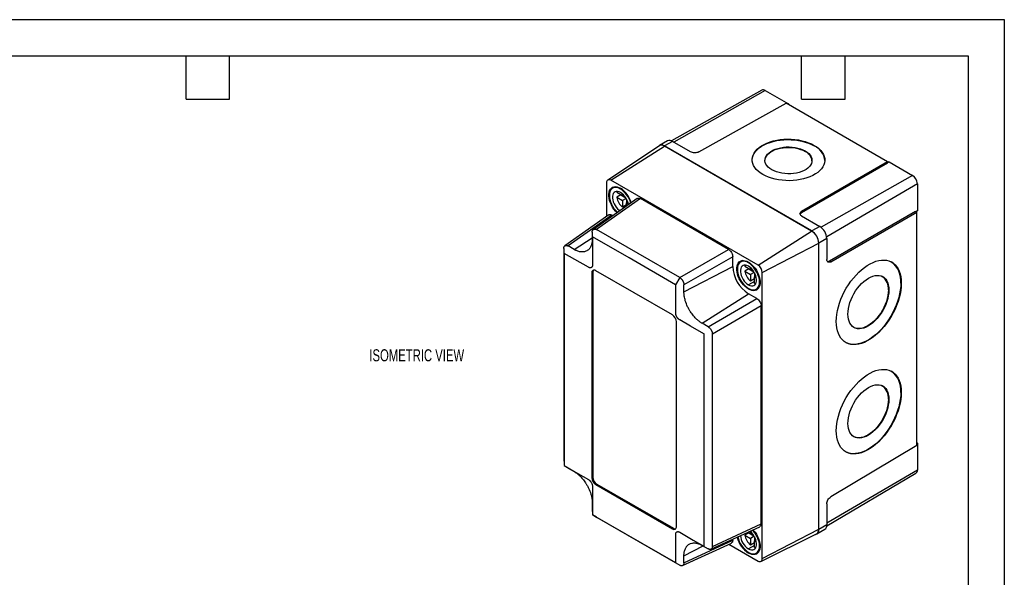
# Model space of a CAD drawing. Header units: millimetres. Extents: x 0 to 559, y 0 to 432.
# Tile 5 of 5: x 213 to 559, y 236 to 432. Entities that reach past the tile are written whole.
import ezdxf

# ---------------------------------------------------------------- set-up
doc = ezdxf.new("R2010")
doc.units = ezdxf.units.MM
doc.header["$LTSCALE"] = 2
doc.layers.add('DIMENSIONS', color=140, linetype='Continuous', lineweight=25)
doc.layers.add('TEXT', color=140, linetype='Continuous', lineweight=25)
doc.styles.add('SLDTEXTSTYLE0', font='TXT', dxfattribs={"width": 0.7})

msp = doc.modelspace()

# ---------------------------------------------------------------- linework, layer by layer
at = {"color": 7, "linetype": 'Continuous'}
for p, q in [((0, 431.81), (558.8, 431.81)), ((558.8, 431.81), (558.8, 0.01))]:
    msp.add_line(p, q, dxfattribs=at)
for p, q in [((473.72, 407.09), (442.02, 389.24)), ((474.92, 406.97), (442.86, 388.79)), ((474.92, 406.97), (483.11, 402.24)), ((451.58, 385.36), (482.26, 402.46)), ((517.84, 381.92), (482.26, 402.46)), ((483.11, 402.24), (482.88, 402.11)), ((483.11, 402.24), (483.11, 401.97)), ((437.78, 387.53), (419.7, 375.48)), ((420.79, 375.4), (439.6, 387.39)), ((440.67, 389.24), (437.82, 387.64)), ((442.39, 389.06), (439.56, 387.46)), ((491.25, 357.62), (439.56, 387.46)), ((491.21, 357.6), (439.6, 387.39)), ((448.76, 385.38), (442.39, 389.06)), ((492.1, 387.52), (492.1, 387.68)), ((488.92, 385.55), (488.92, 385.71)), ((517.84, 381.92), (487.69, 364.51)), ((517.84, 381.38), (487.69, 363.97)), ((517.84, 381.38), (517.84, 381.92)), ((518.41, 381.86), (517.84, 381.54)), ((518.41, 381.86), (526.6, 377.13)), ((526.6, 377.13), (494.51, 358.92)), ((419.3, 374.54), (419.3, 362.73)), ((472.41, 345.6), (420.79, 375.4)), ((422.32, 373.16), (421.4, 372.62)), ((528.3, 374.19), (496.49, 355.5)), ((528.3, 374.19), (528.3, 364.73)), ((424.85, 369.9), (422.82, 371.07)), ((424.23, 370.26), (422.82, 369.44)), ((424.35, 372.47), (424.15, 372.35)), ((424.23, 370.26), (426.02, 369.23)), ((424.85, 370.62), (424.85, 369.9)), ((425.31, 370.17), (424.85, 369.9)), ((430.04, 369.04), (414.63, 358.17)), ((431.14, 368.97), (415.73, 358.1)), ((422.82, 369.44), (424.85, 368.27)), ((426.15, 369.02), (424.85, 368.27)), ((424.85, 368.27), (424.85, 365.92)), ((426.27, 366.74), (424.85, 365.92)), ((426.27, 368.8), (426.27, 367.45)), ((426.72, 367.72), (426.27, 367.45)), ((426.27, 367.45), (426.88, 367.1)), ((426.27, 366.37), (426.27, 367.45)), ((462.05, 351.12), (431.14, 368.97)), ((420.07, 363.28), (404.66, 352.41)), ((421.17, 363.21), (405.76, 352.34)), ((421.5, 363.02), (421.17, 363.21)), ((487.69, 364.51), (487.69, 363.97)), ((487.7, 362.9), (494.08, 359.22)), ((527.6, 364.48), (497.45, 347.07)), ((497.92, 346.8), (528.07, 364.2)), ((527.6, 364.48), (528.07, 364.2)), ((528.3, 364.73), (527.74, 364.39)), ((528.07, 282.29), (528.07, 364.2)), ((414.25, 357.24), (414.25, 354.8)), ((444.93, 341.24), (415.73, 358.1)), ((472.41, 345.6), (491.21, 357.6)), ((494.08, 359.22), (491.25, 357.62)), ((407.88, 351.12), (405.76, 352.34)), ((407.88, 351.12), (414.25, 355.18)), ((473.89, 343.02), (493.69, 353.31)), ((493.69, 252.87), (493.69, 353.31)), ((496.53, 354.98), (493.72, 353.33)), ((493.72, 252.81), (493.72, 353.33)), ((496.53, 354.98), (496.53, 347.61)), ((404.28, 351.49), (404.28, 276.94)), ((404.35, 349.72), (404.35, 275.35)), ((444.93, 341.24), (462.05, 351.12)), ((463.53, 348.56), (446.42, 338.67)), ((463.53, 345.12), (463.53, 348.56)), ((467.22, 347.23), (466.3, 346.7)), ((469.25, 346.55), (469.05, 346.43)), ((497.45, 347.07), (497.92, 346.8)), ((414.42, 343.06), (414.07, 342.86)), ((414.07, 342.86), (414.07, 271)), ((414.42, 343.06), (414.42, 271.21)), ((442.35, 328.16), (415.48, 343.67)), ((446.42, 336.23), (463.53, 345.12)), ((469.75, 343.98), (467.72, 345.15)), ((469.14, 344.34), (467.72, 343.52)), ((467.72, 343.52), (469.75, 342.35)), ((469.14, 344.34), (470.92, 343.31)), ((469.75, 344.69), (469.75, 343.98)), ((470.21, 344.24), (469.75, 343.98)), ((471.05, 343.09), (469.75, 342.35)), ((469.75, 342.35), (469.75, 340)), ((471.17, 342.88), (471.17, 341.53)), ((473.89, 242.59), (473.89, 343.02)), ((444.93, 341.24), (443.44, 338.75)), ((446.42, 336.23), (446.42, 338.67)), ((471.17, 339.9), (469.05, 338.67)), ((471.17, 340.82), (469.75, 340)), ((471.62, 341.8), (471.17, 341.53)), ((471.17, 341.53), (471.79, 341.18)), ((471.17, 339.19), (471.17, 341.53)), ((522.5, 339.33), (522.64, 339.25)), ((452.78, 325.2), (469.05, 335.57)), ((469.26, 337.33), (469.05, 337.2)), ((472.02, 333.86), (469.05, 335.57)), ((471.8, 337.18), (472.72, 337.71)), ((518.15, 336.94), (518.29, 336.86)), ((454.9, 323.97), (472.02, 333.86)), ((473.5, 331.29), (456.39, 321.41)), ((473.5, 254.77), (473.5, 331.29)), ((443.77, 253.86), (443.77, 325.71)), ((454.9, 323.97), (452.78, 325.2)), ((453.48, 246.99), (453.48, 321.36)), ((456.39, 246.86), (456.39, 321.41)), ((522.5, 300.95), (522.64, 300.87)), ((518.15, 298.56), (518.29, 298.48)), ((528.07, 283.27), (528.3, 283.13)), ((528.07, 282.29), (497.92, 264.27)), ((528.3, 283.13), (528.07, 283)), ((528.3, 283.13), (528.3, 273.67)), ((405.76, 274.37), (405.66, 274.44)), ((405.76, 274.37), (407.88, 273.15)), ((528.3, 273.67), (496.53, 255.01)), ((414.42, 271.21), (414.07, 271)), ((496.5, 254.06), (527.81, 272.58)), ((415.84, 268.76), (415.48, 268.55)), ((415.48, 268.55), (442.35, 253.04)), ((415.84, 268.76), (442.71, 253.24)), ((414.25, 262.12), (414.25, 259.67)), ((496.53, 261.82), (496.53, 254.46)), ((415.73, 257.1), (414.39, 257.96)), ((414.39, 257.96), (443.44, 241.19)), ((415.73, 257.1), (444.93, 240.25)), ((442.71, 253.24), (442.35, 253.04)), ((455.89, 245.87), (473.01, 253.78)), ((456.39, 246.86), (473.5, 254.77)), ((473.89, 242.59), (493.69, 252.87)), ((493.01, 251.22), (495.82, 252.88)), ((496.53, 254.46), (493.72, 252.81)), ((446.42, 241.1), (463.53, 249.01)), ((463.53, 249.01), (463.53, 249.4)), ((469.14, 251.66), (467.72, 250.84)), ((467.72, 250.84), (469.75, 249.67)), ((469.75, 251.3), (468.82, 251.84)), ((469.14, 251.66), (470.92, 250.63)), ((469.75, 252.02), (469.75, 251.3)), ((470.21, 251.57), (469.75, 251.3)), ((471.05, 250.42), (469.75, 249.67)), ((469.75, 249.67), (469.75, 247.32)), ((471.17, 250.2), (471.17, 248.85)), ((471.62, 249.12), (471.17, 248.85)), ((471.17, 248.85), (471.79, 248.5)), ((471.17, 246.51), (471.17, 248.85)), ((473.42, 241.6), (492.9, 251.24)), ((445.92, 240.11), (463.04, 248.03)), ((446.42, 243.55), (453.12, 247.03)), ((452.78, 247.23), (454.9, 246)), ((462.18, 247.63), (472.41, 241.73)), ((471.17, 247.22), (469.05, 246)), ((471.17, 248.14), (469.75, 247.32)), ((446.42, 241.1), (446.42, 243.55)), ((469.26, 244.65), (469.05, 244.53)), ((471.8, 244.5), (472.72, 245.03))]:
    msp.add_line(p, q)
at = {"flags": 128}
for points in [[(474.07, 377.45), (473.21, 378), (472.44, 378.6), (471.79, 379.24), (471.25, 379.92), (470.83, 380.62), (470.54, 381.34), (470.37, 382.08), (470.34, 382.81), (470.44, 383.55), (470.67, 384.28), (471.02, 384.99), (471.5, 385.67), (472.1, 386.32), (472.81, 386.94), (473.63, 387.5), (474.54, 388.02), (475.54, 388.48), (476.62, 388.89), (477.76, 389.22), (478.96, 389.49), (480.2, 389.69), (481.48, 389.81), (482.76, 389.86), (484.06, 389.84), (485.34, 389.74), (486.59, 389.56), (487.82, 389.32), (488.99, 389), (490.1, 388.62), (491.14, 388.18), (492.1, 387.68)], [(470.34, 382.58), (470.34, 382.65), (470.44, 383.39), (470.67, 384.11), (471.02, 384.82), (471.5, 385.51), (472.1, 386.16), (472.81, 386.77), (473.63, 387.34), (474.54, 387.86), (475.54, 388.32), (476.62, 388.72), (477.76, 389.06), (478.96, 389.33), (480.2, 389.52), (481.48, 389.65), (482.76, 389.7), (484.05, 389.67), (485.34, 389.57), (486.59, 389.4), (487.82, 389.15), (488.99, 388.84), (490.1, 388.46), (491.14, 388.02), (492.1, 387.52)], [(492.1, 387.68), (492.97, 387.13), (493.73, 386.53), (494.39, 385.89), (494.93, 385.21), (495.35, 384.51), (495.64, 383.79), (495.8, 383.06), (495.83, 382.32), (495.73, 381.58), (495.51, 380.85), (495.15, 380.14), (494.67, 379.46), (494.07, 378.81), (493.36, 378.2), (492.55, 377.63), (491.63, 377.11), (490.63, 376.65), (489.56, 376.25), (488.41, 375.91), (487.21, 375.64), (485.97, 375.44), (484.7, 375.32), (483.41, 375.27), (482.12, 375.3), (480.84, 375.4), (479.58, 375.57), (478.36, 375.81), (477.18, 376.13), (476.07, 376.51), (475.03, 376.95), (474.07, 377.45)], [(477.25, 379.09), (476.57, 379.54), (475.99, 380.03), (475.51, 380.57), (475.16, 381.12), (474.94, 381.7), (474.84, 382.3), (474.87, 382.89), (475.03, 383.47), (475.32, 384.04), (475.74, 384.58), (476.26, 385.09), (476.9, 385.55), (477.63, 385.97), (478.45, 386.33), (479.34, 386.63), (480.29, 386.86), (481.29, 387.02), (482.31, 387.11), (483.35, 387.12), (484.38, 387.06), (485.39, 386.92), (486.36, 386.72), (487.29, 386.44), (488.14, 386.11), (488.92, 385.71)], [(474.84, 382.38), (474.87, 382.72), (475.03, 383.31), (475.32, 383.88), (475.73, 384.42), (476.26, 384.93), (476.9, 385.39), (477.63, 385.81), (478.45, 386.17), (479.34, 386.46), (480.29, 386.69), (481.28, 386.85), (482.31, 386.94), (483.34, 386.96), (484.38, 386.89), (485.39, 386.76), (486.36, 386.55), (487.28, 386.28), (488.14, 385.94), (488.92, 385.55)], [(488.92, 385.71), (489.6, 385.26), (490.19, 384.77), (490.66, 384.24), (491.01, 383.68), (491.23, 383.1), (491.33, 382.51), (491.3, 381.92), (491.14, 381.33), (490.85, 380.76), (490.44, 380.22), (489.91, 379.71), (489.27, 379.25), (488.54, 378.83), (487.72, 378.47), (486.83, 378.18), (485.88, 377.95), (484.89, 377.79), (483.86, 377.7), (482.83, 377.68), (481.8, 377.75), (480.78, 377.88), (479.81, 378.09), (478.89, 378.36), (478.03, 378.7), (477.25, 379.09)], [(422.94, 364.03), (422.94, 364.03), (422.37, 364.62), (421.83, 365.28), (421.36, 366), (420.94, 366.76), (420.59, 367.54), (420.33, 368.33), (420.15, 369.12), (420.06, 369.87), (420.06, 370.58), (420.15, 371.22), (420.33, 371.8), (420.59, 372.28), (420.94, 372.66), (421.36, 372.94), (421.83, 373.11), (422.37, 373.16), (422.94, 373.08), (423.53, 372.9), (424.15, 372.6)], [(424.15, 372.35), (423.54, 372.65), (422.94, 372.83), (422.38, 372.88), (421.86, 372.81), (421.4, 372.62), (421, 372.32), (420.68, 371.9), (420.45, 371.38), (420.3, 370.78), (420.26, 370.11), (420.3, 369.38), (420.45, 368.61), (420.68, 367.82), (421, 367.04), (421.4, 366.27), (421.86, 365.55), (422.38, 364.88), (422.94, 364.28), (423.1, 364.14)], [(424.15, 371.13), (423.63, 371.37), (423.12, 371.5), (422.66, 371.5), (422.24, 371.37), (421.89, 371.13), (421.61, 370.78), (421.42, 370.33), (421.33, 369.79), (421.33, 369.19), (421.42, 368.54), (421.61, 367.87), (421.89, 367.2), (422.24, 366.55), (422.66, 365.94), (423.12, 365.41), (423.63, 364.95), (423.93, 364.73)], [(422.98, 371.51), (422.94, 371.42), (422.82, 371.07)], [(414.32, 355.48), (414.32, 349.99), (414.32, 345.68)], [(443.44, 338.75), (427.18, 348.14), (414.39, 355.52)], [(412.91, 344.87), (408.16, 347.61), (404.42, 349.76)], [(469.05, 337.2), (468.44, 337.61), (467.84, 338.11), (467.27, 338.7), (466.74, 339.36), (466.26, 340.08), (465.84, 340.84), (465.49, 341.62), (465.23, 342.41), (465.05, 343.19), (464.96, 343.95), (464.96, 344.65), (465.05, 345.3), (465.23, 345.87), (465.49, 346.36), (465.84, 346.74), (466.26, 347.02), (466.74, 347.19), (467.27, 347.23), (467.84, 347.16), (468.44, 346.98), (469.05, 346.68)], [(469.05, 346.43), (468.44, 346.73), (467.84, 346.91), (467.28, 346.96), (466.76, 346.89), (466.3, 346.7), (465.9, 346.4), (465.58, 345.98), (465.35, 345.46), (465.21, 344.86), (465.16, 344.19), (465.21, 343.45), (465.35, 342.69), (465.58, 341.9), (465.9, 341.12), (466.3, 340.35), (466.76, 339.63), (467.28, 338.96), (467.84, 338.36), (468.44, 337.86), (469.05, 337.45)], [(469.05, 345.21), (468.53, 345.45), (468.02, 345.58), (467.56, 345.58), (467.14, 345.45), (466.79, 345.21), (466.51, 344.86), (466.33, 344.4), (466.23, 343.87), (466.23, 343.26), (466.33, 342.62), (466.51, 341.95), (466.79, 341.27), (467.14, 340.63), (467.56, 340.02), (468.02, 339.48), (468.53, 339.03), (469.05, 338.67)], [(467.88, 345.59), (467.84, 345.5), (467.72, 345.15)], [(469.05, 346.68), (469.66, 346.27), (470.26, 345.77), (470.83, 345.18), (471.36, 344.52), (471.84, 343.8), (472.25, 343.04), (472.6, 342.26), (472.86, 341.47), (473.04, 340.69), (473.14, 339.93), (473.14, 339.23), (473.04, 338.58), (472.86, 338.01), (472.6, 337.52), (472.25, 337.14), (471.84, 336.86), (471.36, 336.69), (470.83, 336.65), (470.26, 336.72), (469.66, 336.9), (469.05, 337.2)], [(469.05, 337.45), (469.65, 337.15), (470.25, 336.98), (470.81, 336.92), (471.33, 336.99), (471.8, 337.18), (472.19, 337.48), (472.51, 337.9), (472.75, 338.42), (472.89, 339.02), (472.94, 339.69), (472.89, 340.43), (472.75, 341.19), (472.51, 341.98), (472.19, 342.76), (471.8, 343.53), (471.33, 344.25), (470.81, 344.92), (470.25, 345.52), (469.65, 346.02), (469.05, 346.43)], [(499.86, 325.87), (499.91, 327.08), (500.05, 328.34), (500.27, 329.64), (500.59, 330.96), (500.99, 332.29), (501.48, 333.62), (502.04, 334.94), (502.68, 336.25), (503.38, 337.52), (504.15, 338.76), (504.98, 339.94), (505.86, 341.07), (506.78, 342.13), (507.73, 343.11), (508.72, 344), (509.72, 344.81), (510.74, 345.51), (511.76, 346.11), (512.78, 346.6), (513.79, 346.98), (514.77, 347.24), (515.73, 347.39), (516.65, 347.41), (517.53, 347.32), (518.35, 347.1), (519.12, 346.77), (519.83, 346.33), (520.47, 345.77), (521.03, 345.11), (521.51, 344.34), (521.92, 343.48), (522.23, 342.54), (522.46, 341.51), (522.6, 340.41), (522.64, 339.25)], [(469.05, 338.67), (469.57, 338.43), (470.07, 338.3), (470.54, 338.3), (470.95, 338.43), (471.3, 338.67), (471.58, 339.02), (471.77, 339.48), (471.86, 340.01), (471.86, 340.62), (471.77, 341.26), (471.58, 341.93), (471.3, 342.61), (470.95, 343.25), (470.54, 343.86), (470.07, 344.4), (469.57, 344.85), (469.05, 345.21)], [(503.93, 328.42), (503.97, 329.38), (504.11, 330.39), (504.33, 331.42), (504.64, 332.47), (505.03, 333.52), (505.49, 334.56), (506.03, 335.57), (506.63, 336.55), (507.29, 337.48), (507.99, 338.35), (508.74, 339.14), (509.51, 339.86), (510.31, 340.48), (511.11, 341.01), (511.91, 341.43), (512.71, 341.74), (513.48, 341.93), (514.23, 342.01), (514.93, 341.97), (515.59, 341.81), (516.19, 341.54), (516.73, 341.16), (517.19, 340.66), (517.58, 340.07), (517.89, 339.39), (518.11, 338.62), (518.25, 337.77), (518.29, 336.86)], [(443.51, 328.83), (443.51, 334.32), (443.51, 338.63)], [(471.17, 339.19), (471.53, 339.12), (471.62, 339.11)], [(522.64, 339.25), (522.6, 338.03), (522.46, 336.77), (522.23, 335.48), (521.92, 334.16), (521.51, 332.83), (521.03, 331.5), (520.47, 330.17), (519.83, 328.87), (519.12, 327.59), (518.35, 326.35), (517.53, 325.17), (516.65, 324.04), (515.73, 322.99), (514.77, 322.01), (513.79, 321.11), (512.78, 320.31), (511.76, 319.6), (510.74, 319), (509.72, 318.51), (508.72, 318.13), (507.73, 317.87), (506.78, 317.73), (505.86, 317.7), (504.98, 317.8), (504.15, 318.01), (503.38, 318.34), (502.68, 318.79), (502.04, 319.34), (501.48, 320.01), (500.99, 320.77), (500.59, 321.63), (500.27, 322.58), (500.05, 323.6), (499.91, 324.7), (499.86, 325.87)], [(522.5, 339.33), (522.45, 338.11), (522.32, 336.85), (522.09, 335.56), (521.77, 334.24), (521.37, 332.91), (520.89, 331.58), (520.32, 330.25), (519.69, 328.95), (518.98, 327.67), (518.21, 326.44), (517.38, 325.25), (516.51, 324.12), (515.59, 323.07), (514.63, 322.09), (513.64, 321.19), (512.64, 320.39), (511.62, 319.68), (510.6, 319.08), (509.58, 318.59), (508.58, 318.21), (507.59, 317.95), (506.63, 317.81), (505.71, 317.78), (504.84, 317.88), (504.01, 318.09), (503.24, 318.42), (503.16, 318.46)], [(518.29, 336.86), (518.25, 335.89), (518.11, 334.89), (517.89, 333.86), (517.58, 332.81), (517.19, 331.76), (516.73, 330.72), (516.19, 329.7), (515.59, 328.73), (514.93, 327.8), (514.23, 326.93), (513.48, 326.13), (512.71, 325.42), (511.91, 324.79), (511.11, 324.27), (510.31, 323.85), (509.51, 323.54), (508.74, 323.34), (507.99, 323.27), (507.29, 323.31), (506.63, 323.46), (506.03, 323.74), (505.49, 324.12), (505.03, 324.61), (504.64, 325.2), (504.33, 325.89), (504.11, 326.66), (503.97, 327.51), (503.93, 328.42)], [(518.15, 336.94), (518.11, 335.98), (517.97, 334.97), (517.75, 333.94), (517.44, 332.89), (517.05, 331.84), (516.58, 330.8), (516.05, 329.79), (515.45, 328.81), (514.79, 327.88), (514.08, 327.01), (513.34, 326.21), (512.57, 325.5), (511.77, 324.87), (510.97, 324.35), (510.16, 323.93), (509.37, 323.62), (508.59, 323.43), (507.85, 323.35), (507.14, 323.39), (506.49, 323.54), (505.98, 323.76)], [(453.41, 321.48), (448.66, 324.23), (444.93, 326.38)], [(499.86, 287.49), (499.91, 288.71), (500.05, 289.97), (500.27, 291.26), (500.59, 292.58), (500.99, 293.91), (501.48, 295.24), (502.04, 296.57), (502.68, 297.87), (503.38, 299.15), (504.15, 300.38), (504.98, 301.57), (505.86, 302.69), (506.78, 303.75), (507.73, 304.73), (508.72, 305.63), (509.72, 306.43), (510.74, 307.13), (511.76, 307.74), (512.78, 308.23), (513.79, 308.6), (514.77, 308.87), (515.73, 309.01), (516.65, 309.03), (517.53, 308.94), (518.35, 308.73), (519.12, 308.39), (519.83, 307.95), (520.47, 307.39), (521.03, 306.73), (521.51, 305.97), (521.92, 305.11), (522.23, 304.16), (522.46, 303.13), (522.6, 302.03), (522.64, 300.87)], [(522.64, 300.87), (522.6, 299.65), (522.46, 298.39), (522.23, 297.1), (521.92, 295.78), (521.51, 294.45), (521.03, 293.12), (520.47, 291.79), (519.83, 290.49), (519.12, 289.21), (518.35, 287.98), (517.53, 286.79), (516.65, 285.67), (515.73, 284.61), (514.77, 283.63), (513.79, 282.73), (512.78, 281.93), (511.76, 281.22), (510.74, 280.62), (509.72, 280.13), (508.72, 279.75), (507.73, 279.49), (506.78, 279.35), (505.86, 279.32), (504.98, 279.42), (504.15, 279.63), (503.38, 279.97), (502.68, 280.41), (502.04, 280.97), (501.48, 281.63), (500.99, 282.39), (500.59, 283.25), (500.27, 284.2), (500.05, 285.23), (499.91, 286.33), (499.86, 287.49)], [(522.5, 300.95), (522.45, 299.74), (522.32, 298.47), (522.09, 297.18), (521.77, 295.86), (521.37, 294.53), (520.89, 293.2), (520.32, 291.87), (519.69, 290.57), (518.98, 289.29), (518.21, 288.06), (517.38, 286.87), (516.51, 285.75), (515.59, 284.69), (514.63, 283.71), (513.64, 282.81), (512.64, 282.01), (511.62, 281.31), (510.6, 280.71), (509.58, 280.21), (508.58, 279.84), (507.59, 279.57), (506.63, 279.43), (505.71, 279.41), (504.84, 279.5), (504.01, 279.71), (503.24, 280.05), (503.16, 280.09)], [(503.93, 290.04), (503.97, 291), (504.11, 292.01), (504.33, 293.04), (504.64, 294.09), (505.03, 295.14), (505.49, 296.18), (506.03, 297.19), (506.63, 298.17), (507.29, 299.1), (507.99, 299.97), (508.74, 300.77), (509.51, 301.48), (510.31, 302.11), (511.11, 302.63), (511.91, 303.05), (512.71, 303.36), (513.48, 303.55), (514.23, 303.63), (514.93, 303.59), (515.59, 303.44), (516.19, 303.16), (516.73, 302.78), (517.19, 302.29), (517.58, 301.69), (517.89, 301.01), (518.11, 300.24), (518.25, 299.39), (518.29, 298.48)], [(518.29, 298.48), (518.25, 297.52), (518.11, 296.51), (517.89, 295.48), (517.58, 294.43), (517.19, 293.38), (516.73, 292.34), (516.19, 291.33), (515.59, 290.35), (514.93, 289.42), (514.23, 288.55), (513.48, 287.75), (512.71, 287.04), (511.91, 286.42), (511.11, 285.89), (510.31, 285.47), (509.51, 285.16), (508.74, 284.97), (507.99, 284.89), (507.29, 284.93), (506.63, 285.09), (506.03, 285.36), (505.49, 285.74), (505.03, 286.23), (504.64, 286.83), (504.33, 287.51), (504.11, 288.28), (503.97, 289.13), (503.93, 290.04)], [(518.15, 298.56), (518.11, 297.6), (517.97, 296.59), (517.75, 295.56), (517.44, 294.51), (517.05, 293.46), (516.58, 292.42), (516.05, 291.41), (515.45, 290.43), (514.79, 289.5), (514.08, 288.63), (513.34, 287.84), (512.57, 287.12), (511.77, 286.5), (510.97, 285.97), (510.16, 285.55), (509.37, 285.24), (508.59, 285.05), (507.85, 284.97), (507.14, 285.01), (506.49, 285.17), (505.98, 285.39)], [(404.42, 275.23), (409.17, 272.49), (412.91, 270.33)], [(414.32, 267.88), (414.32, 262.39), (414.32, 258.08)], [(470.65, 252.69), (470.83, 252.5), (471.36, 251.84), (471.84, 251.12), (472.25, 250.36), (472.6, 249.58), (472.86, 248.79), (473.04, 248.01), (473.14, 247.26), (473.14, 246.55), (473.04, 245.9), (472.86, 245.33), (472.6, 244.84), (472.25, 244.46), (471.84, 244.18), (471.36, 244.02), (470.83, 243.97), (470.26, 244.04), (469.66, 244.23), (469.05, 244.53)], [(469.05, 244.77), (469.65, 244.48), (470.25, 244.3), (470.81, 244.24), (471.33, 244.31), (471.8, 244.5), (472.19, 244.81), (472.51, 245.22), (472.75, 245.74), (472.89, 246.34), (472.94, 247.02), (472.89, 247.75), (472.75, 248.52), (472.51, 249.3), (472.19, 250.09), (471.8, 250.85), (471.33, 251.58), (470.81, 252.24), (470.48, 252.61)], [(469.05, 246), (469.57, 245.75), (470.07, 245.63), (470.54, 245.63), (470.95, 245.75), (471.3, 245.99), (471.58, 246.35), (471.77, 246.8), (471.86, 247.34), (471.86, 247.94), (471.77, 248.59), (471.58, 249.26), (471.3, 249.93), (470.95, 250.58), (470.54, 251.18), (470.07, 251.72), (469.57, 252.17), (469.55, 252.18)], [(443.51, 241.23), (443.51, 246.72), (443.51, 251.03)], [(444.93, 251.85), (449.68, 249.1), (453.41, 246.95)], [(471.17, 246.51), (471.53, 246.44), (471.62, 246.43)]]:
    msp.add_lwpolyline(points, dxfattribs=at)
for centre, radius, start, end in [((474.21, 405.98), 1.21, 54.4277, 113.7889), ((438.58, 386.26), 1.54, 50.6928, 137.4779), ((438.59, 386.08), 1.65, 52.4372, 119.1266), ((441.37, 387.64), 1.75, 54.4277, 113.7889), ((489.49, 381.69), 6.38, 6.2799, 65.8495), ((487.37, 381.88), 3.98, 5.4633, 67.1332), ((524.62, 374.02), 3.69, 2.6055, 57.3945), ((420.21, 374.69), 0.92, 50.7967, 189.214), ((419.24, 365), 9.05, 16.3074, 57.1339), ((419.47, 365.13), 8.61, 15.4997, 57.0762), ((420.74, 365.87), 6.26, 8.8978, 57.0757), ((429.23, 370.8), 6.56, 191.9492, 228.0508), ((488.32, 353.06), 5.38, 2.6055, 57.3945), ((488.35, 353.09), 5.38, 2.6055, 57.3945), ((491.21, 354.73), 5.33, 2.6055, 57.3945), ((470.66, 342.87), 3.24, 2.6055, 57.3945), ((514.33, 340.12), 8.21, 354.4405, 53.6232), ((414.93, 343), 0.873, 50.7967, 189.214), ((415.52, 343.14), 1.1, 140.0277, 184.268), ((475.51, 345.67), 11.99, 182.6055, 237.3945), ((474.14, 344.88), 6.56, 191.9492, 228.0508), ((512.85, 337.38), 5.32, 355.2636, 52.4063), ((440.7, 325.57), 3.07, 2.6055, 57.3945), ((514.33, 301.75), 8.21, 354.4405, 53.6232), ((512.85, 299), 5.32, 355.2636, 52.4063), ((527.1, 273.56), 1.21, 306.2094, 5.5757), ((417.14, 271.14), 3.07, 182.6055, 237.3945), ((417.49, 271.35), 3.07, 182.6055, 237.3945), ((442.91, 253.72), 0.873, 230.7967, 9.214), ((443.32, 254.15), 1.1, 235.7353, 279.9695), ((492.2, 252.56), 1.54, 282.5205, 9.3122), ((492, 252.68), 1.7, 301.8578, 6.5804), ((494.79, 254.29), 1.75, 306.2094, 5.5757), ((473.99, 252.16), 9.1, 192.8436, 237.0508), ((473.71, 251.99), 8.59, 191.9004, 237.1382), ((472.36, 251.19), 6.16, 185.0517, 237.4308), ((474.14, 252.2), 6.56, 191.9492, 228.0508), ((472.99, 242.44), 0.92, 230.7967, 9.214)]:
    msp.add_arc(centre, radius, start, end)
for points, knots in [([(451.58, 385.36), (451.41, 385.26), (451.2, 385.18), (450.72, 385.07), (450.44, 385.03), (449.9, 385.04), (449.62, 385.07), (449.14, 385.2), (448.93, 385.28), (448.76, 385.38)], [0, 0, 0, 0, 0.25, 0.25, 0.5, 0.5, 0.75, 0.75, 1, 1, 1, 1]), ([(430.07, 369), (430.11, 369.04), (430.25, 369.2), (430.65, 369.19), (430.98, 369.04), (431.14, 368.97)], [0, 0, 0, 0, 0.179672, 0.605608, 1, 1, 1, 1]), ([(420.1, 363.24), (420.14, 363.28), (420.28, 363.44), (420.68, 363.43), (421.01, 363.28), (421.17, 363.21)], [0, 0, 0, 0, 0.179672, 0.605608, 1, 1, 1, 1]), ([(487.7, 362.9), (487.54, 363), (487.39, 363.12), (487.18, 363.39), (487.12, 363.55), (487.11, 363.87), (487.17, 364.02), (487.38, 364.3), (487.52, 364.42), (487.69, 364.51)], [0, 0, 0, 0, 0.25, 0.25, 0.5, 0.5, 0.75, 0.75, 1, 1, 1, 1]), ([(487.69, 363.97), (487.49, 363.85), (487.25, 363.69), (487.22, 363.49), (487.21, 363.45)], [0, 0, 0, 0, 0.797587, 1, 1, 1, 1]), ([(414.25, 357.24), (414.25, 357.28), (414.25, 357.36), (414.26, 357.47), (414.28, 357.58), (414.3, 357.68), (414.33, 357.77), (414.37, 357.85), (414.41, 357.93), (414.46, 358), (414.51, 358.06), (414.56, 358.12), (414.62, 358.17), (414.75, 358.25), (414.98, 358.32), (415.26, 358.29), (415.48, 358.22), (415.61, 358.17), (415.69, 358.12), (415.73, 358.1)], [0, 0, 0, 0, 0.044455, 0.088417, 0.131888, 0.174868, 0.217357, 0.259357, 0.300868, 0.341891, 0.382427, 0.422476, 0.462041, 0.501121, 0.65998, 0.833124, 0.891656, 0.947281, 1, 1, 1, 1]), ([(404.28, 351.49), (404.28, 351.53), (404.28, 351.6), (404.29, 351.72), (404.31, 351.82), (404.33, 351.92), (404.36, 352.01), (404.4, 352.1), (404.44, 352.17), (404.49, 352.24), (404.54, 352.3), (404.59, 352.36), (404.65, 352.41), (404.73, 352.46), (404.85, 352.51), (405.01, 352.55), (405.18, 352.55), (405.36, 352.51), (405.56, 352.45), (405.69, 352.38), (405.76, 352.34)], [0, 0, 0, 0, 0.044431, 0.088362, 0.131794, 0.174728, 0.217165, 0.259104, 0.300548, 0.341496, 0.38195, 0.42191, 0.461378, 0.500354, 0.57957, 0.660402, 0.742854, 0.826934, 0.912648, 1, 1, 1, 1]), ([(414.25, 354.8), (414.25, 354.74), (414.25, 354.26), (414.17, 353.52), (413.97, 352.76), (413.67, 352), (413.25, 351.36), (412.74, 350.9), (412.22, 350.56), (411.48, 350.27), (410.59, 350.22), (409.77, 350.35), (409.22, 350.5), (408.7, 350.7), (408.28, 350.9), (408.01, 351.05), (407.88, 351.12)], [0, 0, 0, 0, 0.0144639, 0.125662, 0.2027964, 0.2501903, 0.3842277, 0.4622565, 0.4999777, 0.6110629, 0.7497358, 0.8025853, 0.8743023, 0.9189406, 0.9608147, 1, 1, 1, 1]), ([(414.39, 355.52), (414.39, 355.53), (414.37, 355.53), (414.36, 355.53), (414.34, 355.53), (414.33, 355.51), (414.32, 355.49), (414.32, 355.48)], [0, 0, 0, 0, 0.169632, 0.331931, 0.498343, 0.744174, 1, 1, 1, 1]), ([(404.42, 349.76), (404.42, 349.77), (404.4, 349.77), (404.39, 349.78), (404.37, 349.77), (404.36, 349.75), (404.35, 349.73), (404.35, 349.72)], [0, 0, 0, 0, 0.168785, 0.330147, 0.495597, 0.741773, 1, 1, 1, 1]), ([(462.05, 351.12), (462.22, 351.02), (462.41, 350.88), (462.78, 350.5), (462.95, 350.27), (463.24, 349.77), (463.35, 349.5), (463.5, 348.99), (463.53, 348.76), (463.53, 348.56)], [0, 0, 0, 0, 0.25, 0.25, 0.5, 0.5, 0.75, 0.75, 1, 1, 1, 1]), ([(414.32, 345.68), (414.32, 345.64), (414.32, 345.56), (414.31, 345.45), (414.29, 345.35), (414.27, 345.25), (414.24, 345.16), (414.2, 345.07), (414.16, 345), (414.11, 344.93), (414.05, 344.87), (413.98, 344.81), (413.88, 344.75), (413.74, 344.69), (413.55, 344.66), (413.35, 344.68), (413.14, 344.75), (412.99, 344.82), (412.91, 344.87)], [0, 0, 0, 0, 0.047257, 0.093452, 0.138804, 0.183545, 0.227916, 0.272166, 0.316544, 0.361298, 0.406668, 0.452888, 0.500176, 0.602601, 0.701209, 0.798559, 0.897307, 1, 1, 1, 1]), ([(497.92, 346.8), (497.75, 346.7), (497.58, 346.63), (497.23, 346.59), (497.07, 346.62), (496.8, 346.78), (496.69, 346.91), (496.56, 347.23), (496.53, 347.42), (496.53, 347.61)], [0, 0, 0, 0, 0.25, 0.25, 0.5, 0.5, 0.75, 0.75, 1, 1, 1, 1]), ([(496.75, 346.91), (496.83, 346.9), (497.04, 346.86), (497.29, 346.99), (497.45, 347.07)], [0, 0, 0, 0, 0.385309, 1, 1, 1, 1]), ([(443.51, 338.63), (443.51, 338.64), (443.51, 338.65), (443.5, 338.68), (443.49, 338.7), (443.47, 338.73), (443.45, 338.74), (443.44, 338.75)], [0, 0, 0, 0, 0.169638, 0.331943, 0.498362, 0.74419, 1, 1, 1, 1]), ([(444.93, 341.24), (444.96, 341.23), (445.02, 341.19), (445.11, 341.13), (445.21, 341.06), (445.3, 340.98), (445.41, 340.87), (445.55, 340.73), (445.71, 340.54), (445.85, 340.34), (445.99, 340.13), (446.11, 339.91), (446.21, 339.67), (446.3, 339.42), (446.36, 339.16), (446.41, 338.91), (446.41, 338.75), (446.42, 338.67)], [0, 0, 0, 0, 0.038829, 0.078196, 0.118102, 0.158548, 0.199533, 0.272979, 0.348982, 0.430319, 0.499159, 0.578774, 0.659924, 0.742615, 0.826855, 0.912648, 1, 1, 1, 1]), ([(452.78, 325.2), (452.73, 325.23), (452.52, 325.35), (452.21, 325.55), (451.86, 325.81), (451.4, 326.16), (450.89, 326.61), (450.11, 327.4), (449.41, 328.23), (448.82, 329.07), (448.51, 329.57), (448.15, 330.17), (447.53, 331.34), (447.01, 332.69), (446.68, 333.93), (446.55, 334.63), (446.48, 335.15), (446.44, 335.59), (446.42, 335.92), (446.42, 336.16), (446.42, 336.23)], [0, 0, 0, 0, 0.017164, 0.062655, 0.091983, 0.12488, 0.201162, 0.250068, 0.374467, 0.437128, 0.468507, 0.499756, 0.585623, 0.749788, 0.810383, 0.874638, 0.916932, 0.937027, 0.982401, 1, 1, 1, 1]), ([(472.02, 333.86), (472.19, 333.75), (472.38, 333.61), (472.75, 333.23), (472.92, 333), (473.21, 332.5), (473.32, 332.23), (473.47, 331.73), (473.5, 331.49), (473.5, 331.29)], [0, 0, 0, 0, 0.25, 0.25, 0.5, 0.5, 0.75, 0.75, 1, 1, 1, 1]), ([(444.93, 326.38), (444.89, 326.4), (444.82, 326.44), (444.72, 326.52), (444.62, 326.59), (444.52, 326.68), (444.43, 326.77), (444.34, 326.86), (444.25, 326.97), (444.16, 327.07), (444.08, 327.19), (444, 327.31), (443.9, 327.49), (443.77, 327.72), (443.66, 328), (443.57, 328.29), (443.52, 328.57), (443.52, 328.74), (443.51, 328.83)], [0, 0, 0, 0, 0.047257, 0.093452, 0.138804, 0.183545, 0.227916, 0.272166, 0.316544, 0.361298, 0.406668, 0.452888, 0.500176, 0.602601, 0.701209, 0.798559, 0.897307, 1, 1, 1, 1]), ([(453.48, 321.36), (453.48, 321.37), (453.48, 321.38), (453.47, 321.41), (453.46, 321.43), (453.44, 321.46), (453.42, 321.48), (453.41, 321.48)], [0, 0, 0, 0, 0.169633, 0.331933, 0.498346, 0.744176, 1, 1, 1, 1]), ([(454.9, 323.97), (454.93, 323.96), (455, 323.92), (455.09, 323.85), (455.18, 323.78), (455.28, 323.7), (455.37, 323.61), (455.53, 323.46), (455.73, 323.21), (455.93, 322.91), (456.08, 322.64), (456.18, 322.4), (456.27, 322.15), (456.33, 321.9), (456.38, 321.64), (456.38, 321.49), (456.39, 321.41)], [0, 0, 0, 0, 0.03999, 0.080604, 0.121843, 0.163707, 0.206197, 0.249313, 0.378465, 0.499873, 0.579001, 0.659811, 0.74231, 0.826504, 0.912398, 1, 1, 1, 1]), ([(404.28, 277.61), (404.29, 277.36), (404.32, 276.86), (404.34, 276.35), (404.35, 276.1)], [0, 0, 0, 0, 0.49676, 1, 1, 1, 1]), ([(404.35, 275.35), (404.35, 275.34), (404.35, 275.33), (404.36, 275.31), (404.37, 275.28), (404.39, 275.25), (404.41, 275.24), (404.42, 275.23)], [0, 0, 0, 0, 0.169633, 0.331933, 0.498346, 0.744176, 1, 1, 1, 1]), ([(404.78, 275.02), (404.8, 275.01), (404.84, 274.97), (405.04, 274.83), (405.34, 274.64), (405.56, 274.5), (405.67, 274.43)], [0, 0, 0, 0, 0.21921, 0.454277, 0.712959, 1, 1, 1, 1]), ([(407.88, 273.15), (407.94, 273.11), (408.15, 272.99), (408.45, 272.79), (408.81, 272.54), (409.27, 272.18), (409.78, 271.74), (410.56, 270.95), (411.25, 270.12), (411.84, 269.28), (412.16, 268.78), (412.51, 268.18), (413.13, 267.01), (413.66, 265.65), (413.98, 264.42), (414.12, 263.72), (414.19, 263.2), (414.23, 262.76), (414.25, 262.43), (414.25, 262.19), (414.25, 262.12)], [0, 0, 0, 0, 0.017175, 0.062655, 0.091989, 0.12488, 0.201125, 0.250068, 0.374467, 0.437128, 0.468507, 0.499756, 0.585648, 0.749788, 0.810385, 0.874638, 0.916955, 0.937027, 0.982426, 1, 1, 1, 1]), ([(412.91, 270.33), (412.94, 270.31), (413.01, 270.27), (413.12, 270.2), (413.22, 270.12), (413.31, 270.04), (413.41, 269.95), (413.5, 269.85), (413.59, 269.75), (413.67, 269.64), (413.75, 269.52), (413.83, 269.4), (413.94, 269.23), (414.06, 269), (414.18, 268.71), (414.26, 268.43), (414.31, 268.15), (414.32, 267.97), (414.32, 267.88)], [0, 0, 0, 0, 0.0472574, 0.0934522, 0.138804, 0.1835449, 0.2279164, 0.2721663, 0.3165442, 0.3612978, 0.4066685, 0.452888, 0.5001755, 0.6026009, 0.7012091, 0.7985589, 0.8973065, 1, 1, 1, 1]), ([(496.53, 261.82), (496.53, 262.02), (496.56, 262.24), (496.69, 262.72), (496.8, 262.97), (497.07, 263.45), (497.23, 263.67), (497.58, 264.03), (497.75, 264.17), (497.92, 264.27)], [0, 0, 0, 0, 0.25, 0.25, 0.5, 0.5, 0.75, 0.75, 1, 1, 1, 1]), ([(414.25, 259.66), (414.26, 259.35), (414.29, 258.72), (414.32, 258.28), (414.33, 258.06)], [0, 0, 0, 0, 0.500259, 1, 1, 1, 1]), ([(414.32, 258.08), (414.32, 258.07), (414.32, 258.06), (414.33, 258.04), (414.34, 258.01), (414.36, 257.98), (414.38, 257.97), (414.39, 257.96)], [0, 0, 0, 0, 0.16965, 0.331965, 0.498388, 0.744207, 1, 1, 1, 1]), ([(414.54, 257.88), (414.76, 257.74), (415.18, 257.46), (415.61, 257.19), (415.82, 257.05)], [0, 0, 0, 0, 0.503236, 1, 1, 1, 1]), ([(473.5, 254.77), (473.48, 254.54), (473.43, 254.08), (473.14, 253.89), (473, 253.8)], [0, 0, 0, 0, 0.5073224, 1, 1, 1, 1]), ([(443.51, 251.03), (443.51, 251.07), (443.51, 251.15), (443.53, 251.26), (443.54, 251.37), (443.57, 251.47), (443.6, 251.56), (443.63, 251.64), (443.68, 251.72), (443.73, 251.79), (443.79, 251.85), (443.85, 251.9), (443.95, 251.97), (444.09, 252.03), (444.28, 252.05), (444.48, 252.03), (444.7, 251.97), (444.85, 251.89), (444.93, 251.85)], [0, 0, 0, 0, 0.047257, 0.093452, 0.138804, 0.183545, 0.227916, 0.272166, 0.316544, 0.361298, 0.406668, 0.452888, 0.500176, 0.602601, 0.701209, 0.798559, 0.897307, 1, 1, 1, 1]), ([(463.53, 249.01), (463.51, 248.78), (463.46, 248.32), (463.17, 248.13), (463.03, 248.04)], [0, 0, 0, 0, 0.5073224, 1, 1, 1, 1]), ([(446.42, 243.55), (446.42, 243.59), (446.41, 243.74), (446.43, 244.05), (446.46, 244.47), (446.54, 244.99), (446.68, 245.54), (446.89, 246.1), (447.13, 246.53), (447.42, 246.95), (447.77, 247.33), (448.35, 247.75), (449.18, 248.07), (450.1, 248.13), (450.93, 247.99), (451.47, 247.84), (451.97, 247.64), (452.38, 247.45), (452.65, 247.3), (452.78, 247.23)], [0, 0, 0, 0, 0.011213, 0.038608, 0.082418, 0.125838, 0.186687, 0.25044, 0.313724, 0.350686, 0.426198, 0.500185, 0.611075, 0.749849, 0.81098, 0.87467, 0.919152, 0.960907, 1, 1, 1, 1]), ([(453.41, 246.95), (453.42, 246.95), (453.43, 246.94), (453.45, 246.94), (453.47, 246.94), (453.48, 246.96), (453.48, 246.98), (453.48, 246.99)], [0, 0, 0, 0, 0.168785, 0.330147, 0.495597, 0.741773, 1, 1, 1, 1]), ([(456.39, 246.86), (456.38, 246.82), (456.38, 246.74), (456.37, 246.63), (456.36, 246.53), (456.33, 246.43), (456.3, 246.34), (456.27, 246.25), (456.22, 246.17), (456.18, 246.1), (456.13, 246.04), (456.07, 245.99), (456.01, 245.94), (455.93, 245.88), (455.81, 245.83), (455.66, 245.8), (455.49, 245.8), (455.3, 245.83), (455.1, 245.9), (454.97, 245.97), (454.9, 246)], [0, 0, 0, 0, 0.044431, 0.088362, 0.131794, 0.174728, 0.217165, 0.259104, 0.300548, 0.341496, 0.38195, 0.42191, 0.461378, 0.500354, 0.57957, 0.660402, 0.742854, 0.826934, 0.912648, 1, 1, 1, 1]), ([(443.44, 241.19), (443.45, 241.19), (443.46, 241.18), (443.48, 241.18), (443.5, 241.19), (443.51, 241.2), (443.51, 241.22), (443.51, 241.23)], [0, 0, 0, 0, 0.1696315, 0.3319299, 0.4983411, 0.7441717, 1, 1, 1, 1]), ([(446.42, 241.1), (446.41, 241.06), (446.41, 240.99), (446.4, 240.88), (446.39, 240.77), (446.36, 240.67), (446.33, 240.58), (446.3, 240.5), (446.26, 240.42), (446.21, 240.35), (446.16, 240.29), (446.1, 240.23), (446.04, 240.18), (445.96, 240.13), (445.84, 240.08), (445.69, 240.04), (445.52, 240.04), (445.33, 240.07), (445.14, 240.14), (445, 240.21), (444.93, 240.25)], [0, 0, 0, 0, 0.043679, 0.086998, 0.129956, 0.172555, 0.214796, 0.256678, 0.298203, 0.339372, 0.380185, 0.420643, 0.460747, 0.500498, 0.579014, 0.659414, 0.741707, 0.825898, 0.911994, 1, 1, 1, 1])]:
    msp.add_open_spline(points, degree=3, knots=knots)
for points in [[(444.93, 341.24), (444.93, 341.24), (444.93, 341.24), (444.93, 341.24)], [(415.73, 257.1), (415.73, 257.1), (415.73, 257.1), (415.73, 257.1)]]:
    msp.add_open_spline(points, degree=3)
at = {"layer": 'TEXT'}
for p, q in [((12.7, 419.1), (546.1, 419.1)), ((271.78, 403.86), (271.78, 419.1)), ((287.02, 403.86), (287.02, 419.1)), ((487.68, 403.86), (487.68, 419.1)), ((502.92, 403.86), (502.92, 419.1)), ((546.1, 419.1), (546.1, 12.7)), ((271.78, 403.86), (287.02, 403.86)), ((487.68, 403.86), (502.92, 403.86))]:
    msp.add_line(p, q, dxfattribs=at)

# ---------------------------------------------------------------- texts
at = {"layer": 'DIMENSIONS', "insert": (336.05, 316.08), "char_height": 4.2333, "attachment_point": 1, "style": 'SLDTEXTSTYLE0'}
msp.add_mtext('ISOMETRIC VIEW', dxfattribs=at)

doc.saveas('drawing.dxf')
